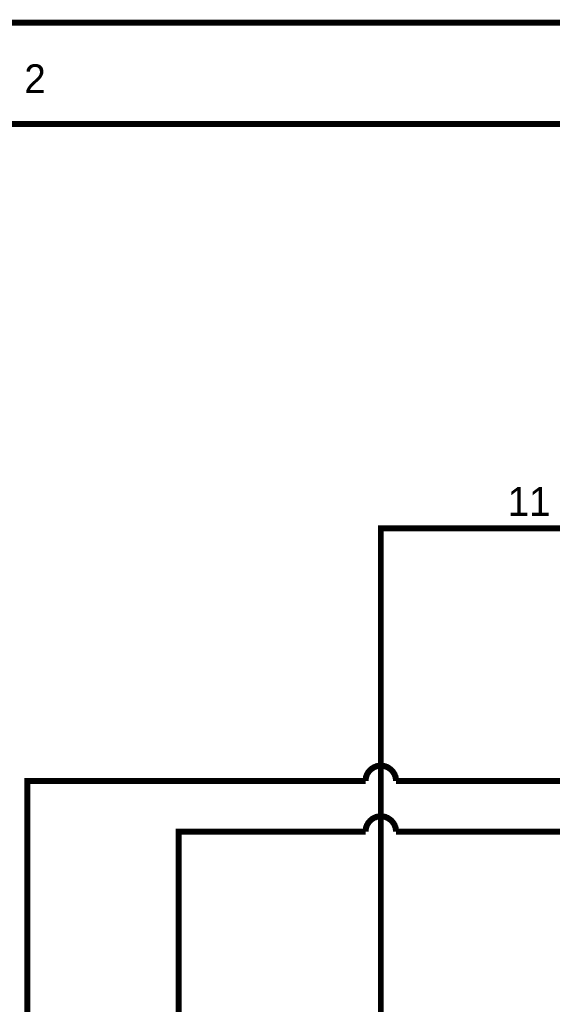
# Model space of a CAD drawing. Extents: x 0 to 17, y 0 to 11.
# Tile 41 of 49: x 4.2 to 5.2, y 9.1 to 11. Entities that reach past the tile are written whole.
import ezdxf

# ---------------------------------------------------------------- set-up
doc = ezdxf.new("R2010")
doc.units = 0
doc.layers.add('SHEET', color=255, linetype='CONTINUOUS')

msp = doc.modelspace()

# ---------------------------------------------------------------- linework, layer by layer
at = {"layer": 'SHEET'}
for points, const_width in [([(0.0008, 11), (17, 11), (17, 0), (0.0008, 0), (0.0008, 11)], 0.0118), ([(0.0008, 11), (0.0008, 0), (17, 0), (17, 11), (0.0008, 11), (0.0008, 11)], 0.0039), ([(0.2004, 10.7996), (16.8004, 10.7996), (16.8004, 0.1996), (0.2004, 0.1996), (0.2004, 10.7996)], 0.0118), ([(0.2004, 10.7996), (0.2004, 0.1996), (16.8004, 0.1996), (16.8004, 10.7996), (0.2004, 10.7996), (0.2004, 10.7996)], 0.0039)]:
    msp.add_lwpolyline(points, close=True, dxfattribs=dict(at, const_width=const_width))
at = {"layer": 'SHEET', "const_width": 0.0118}
for points in [[(4.9003, 7.8298), (4.9003, 9.9996), (5.9002, 9.9996)], [(4.9003, 9.53), (4.8987, 9.53), (4.8971, 9.53), (4.8955, 9.5296), (4.8943, 9.5292), (4.8927, 9.5292), (4.8911, 9.5288), (4.89, 9.528), (4.8884, 9.5276), (4.8872, 9.5272), (4.886, 9.5264), (4.8848, 9.5256), (4.8832, 9.5248), (4.8824, 9.524), (4.8812, 9.5232), (4.8801, 9.522), (4.8789, 9.5212), (4.8781, 9.5201), (4.8769, 9.5189), (4.8761, 9.5177), (4.8753, 9.5169), (4.8745, 9.5153), (4.8737, 9.5141), (4.8729, 9.5129), (4.8725, 9.5117), (4.8721, 9.5102), (4.8713, 9.509), (4.8709, 9.5074), (4.8709, 9.5058), (4.8706, 9.5046), (4.8702, 9.503), (4.8702, 9.5014), (4.8702, 9.4999)], [(4.9303, 9.4999), (4.9303, 9.5014), (4.9303, 9.503), (4.93, 9.5046), (4.9296, 9.5058), (4.9296, 9.5074), (4.9292, 9.509), (4.9284, 9.5102), (4.928, 9.5117), (4.9276, 9.5129), (4.9268, 9.5141), (4.926, 9.5153), (4.9252, 9.5169), (4.9244, 9.5177), (4.9236, 9.5189), (4.9224, 9.5201), (4.9216, 9.5212), (4.9204, 9.522), (4.9193, 9.5232), (4.9181, 9.524), (4.9173, 9.5248), (4.9157, 9.5256), (4.9145, 9.5264), (4.9133, 9.5272), (4.9121, 9.5276), (4.9105, 9.528), (4.9094, 9.5288), (4.9078, 9.5292), (4.9062, 9.5292), (4.905, 9.5296), (4.9034, 9.53), (4.9018, 9.53), (4.9003, 9.53)], [(4.2005, 7.8298), (4.2005, 9.4999), (4.8702, 9.4999)], [(4.8702, 9.4999), (4.8702, 9.4999), (4.8702, 9.4999), (4.8702, 9.4999), (4.8702, 9.4999), (4.8702, 9.4999), (4.8702, 9.4999), (4.8702, 9.4999), (4.8702, 9.4999), (4.8702, 9.4999), (4.8702, 9.4999), (4.8702, 9.4999), (4.8702, 9.4999), (4.8702, 9.4999), (4.8702, 9.4999), (4.8702, 9.4999), (4.8702, 9.4999), (4.8702, 9.4999), (4.8702, 9.4999), (4.8702, 9.4999), (4.8702, 9.4999), (4.8702, 9.4999), (4.8702, 9.4999), (4.8702, 9.4999), (4.8702, 9.4999), (4.8702, 9.4999), (4.8702, 9.4999), (4.8702, 9.4999), (4.8702, 9.4999), (4.8702, 9.4999), (4.8702, 9.4999), (4.8702, 9.4999), (4.8702, 9.4999)], [(4.9303, 9.4999), (5.7002, 9.4999)], [(4.9003, 9.4298), (4.8987, 9.4298), (4.8971, 9.4298), (4.8955, 9.4294), (4.8943, 9.429), (4.8927, 9.429), (4.8911, 9.4286), (4.89, 9.4278), (4.8884, 9.4274), (4.8872, 9.427), (4.886, 9.4262), (4.8848, 9.4254), (4.8832, 9.4246), (4.8824, 9.4238), (4.8812, 9.423), (4.8801, 9.4218), (4.8789, 9.421), (4.8781, 9.4199), (4.8769, 9.4187), (4.8761, 9.4175), (4.8753, 9.4167), (4.8745, 9.4151), (4.8737, 9.4139), (4.8729, 9.4127), (4.8725, 9.4115), (4.8721, 9.41), (4.8713, 9.4088), (4.8709, 9.4072), (4.8709, 9.4056), (4.8706, 9.4044), (4.8702, 9.4028), (4.8702, 9.4012), (4.8702, 9.3997)], [(4.9303, 9.3997), (4.9303, 9.4012), (4.9303, 9.4028), (4.93, 9.4044), (4.9296, 9.4056), (4.9296, 9.4072), (4.9292, 9.4088), (4.9284, 9.41), (4.928, 9.4115), (4.9276, 9.4127), (4.9268, 9.4139), (4.926, 9.4151), (4.9252, 9.4167), (4.9244, 9.4175), (4.9236, 9.4187), (4.9224, 9.4199), (4.9216, 9.421), (4.9204, 9.4218), (4.9193, 9.423), (4.9181, 9.4238), (4.9173, 9.4246), (4.9157, 9.4254), (4.9145, 9.4262), (4.9133, 9.427), (4.9121, 9.4274), (4.9105, 9.4278), (4.9094, 9.4286), (4.9078, 9.429), (4.9062, 9.429), (4.905, 9.4294), (4.9034, 9.4298), (4.9018, 9.4298), (4.9003, 9.4298)], [(4.8702, 9.3997), (4.5003, 9.3997), (4.5003, 7.8298)], [(4.8702, 9.3997), (4.8702, 9.3997), (4.8702, 9.3997), (4.8702, 9.3997), (4.8702, 9.3997), (4.8702, 9.3997), (4.8702, 9.3997), (4.8702, 9.3997), (4.8702, 9.3997), (4.8702, 9.3997), (4.8702, 9.3997), (4.8702, 9.3997), (4.8702, 9.3997), (4.8702, 9.3997), (4.8702, 9.3997), (4.8702, 9.3997), (4.8702, 9.3997), (4.8702, 9.3997), (4.8702, 9.3997), (4.8702, 9.3997), (4.8702, 9.3997), (4.8702, 9.3997), (4.8702, 9.3997), (4.8702, 9.3997), (4.8702, 9.3997), (4.8702, 9.3997), (4.8702, 9.3997), (4.8702, 9.3997), (4.8702, 9.3997), (4.8702, 9.3997), (4.8702, 9.3997), (4.8702, 9.3997), (4.8702, 9.3997)], [(5.8004, 9.3997), (4.9303, 9.3997)]]:
    msp.add_lwpolyline(points, dxfattribs=at)

# ---------------------------------------------------------------- texts
at = {"layer": 'SHEET'}
for s, height, p in [('2', 0.057, (4.1946, 10.8606)), ('11', 0.05703, (5.1513, 10.0242))]:
    msp.add_text(s, height=height, dxfattribs=at).set_placement(p)

doc.saveas('drawing.dxf')
